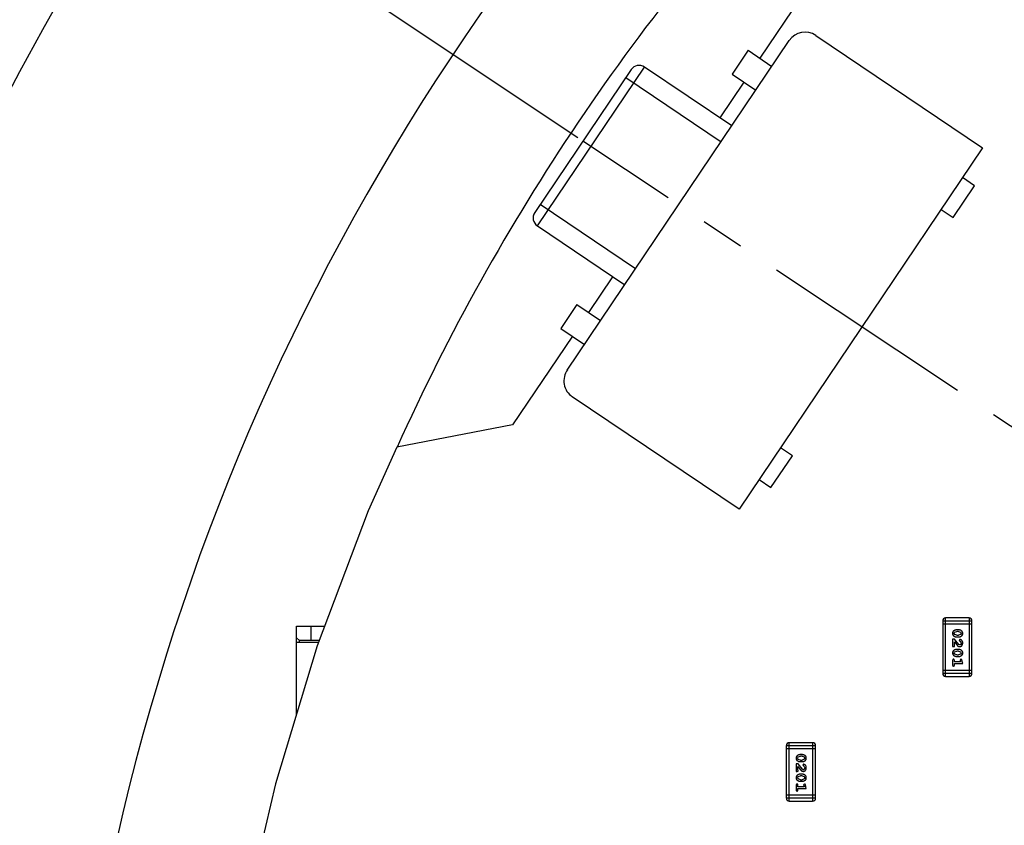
# Model space of a CAD drawing. Header units: millimetres. Extents: x -49 to 165, y -182 to -55.
# Tile 27 of 93: x 98 to 108, y -121 to -113. Entities that reach past the tile are written whole.
import ezdxf

# ---------------------------------------------------------------- set-up
doc = ezdxf.new("R2010")
doc.units = ezdxf.units.MM
doc.header["$LTSCALE"] = 1.21
doc.header["$MEASUREMENT"] = 0
doc.header["$PDMODE"] = 3
doc.header["$PDSIZE"] = 0.3125
doc.linetypes.add('CENTER', pattern=[0.6, 0.375, -0.075, 0.075, -0.075])
doc.layers.get('0').update_dxf_attribs({"linetype": 'CONTINUOUS'})
doc.layers.get('DEFPOINTS').update_dxf_attribs({"linetype": 'CONTINUOUS'})
doc.layers.add('Dim', color=3, linetype='CONTINUOUS', lineweight=25)
doc.styles.get("Standard").update_dxf_attribs({"font": 'txt', "width": 0.8})
doc.dimstyles.get("Standard").update_dxf_attribs({"dimtxt": 0.15625, "dimasz": 0.1875, "dimexe": 0.125, "dimexo": 0.0625, "dimgap": 0.09, "dimtad": 0, "dimtih": 1, "dimtoh": 1, "dimzin": 4, "dimdsep": 46, "dimtxsty": 'Standard', "dimblk": '_FILLED', "dimblk1": '_FILLED', "dimblk2": '_FILLED', "dimcen": 0.09, "dimazin": 1, "dimtp": 0.01, "dimtm": 0.01, "dimtfac": 1, "dimtofl": 0, "dimtmove": 0, "dimatfit": 3, "dimldrblk": '_FILLED', "dimfxl": 1, "dimtolj": 1, "dimtzin": 4, "dimarcsym": 0})

# ---------------------------------------------------------------- blocks, each defined once
blk = doc.blocks.new('_FILLED')
at = {"color": 0, "linetype": 'ByBlock'}
blk.add_solid([(0, 0), (-1, 0.1667), (-1, -0.1667)], dxfattribs=at)
blk = doc.blocks.new('*D70')
at = {"layer": 'DEFPOINTS', "color": 0}
for p in [(123.008, -106.074), (91.696, -126.574), (95.709, -126.574)]:
    blk.add_point(p, dxfattribs=at)
at = {"layer": 'Dim', "color": 0, "lineweight": -2}
for p, q in [((122.946, -106.074), (91.571, -106.074)), ((91.696, -107.574), (91.696, -114.034)), ((91.696, -125.074), (91.696, -118.614)), ((95.647, -126.574), (91.571, -126.574))]:
    blk.add_line(p, q, dxfattribs=at)
at = {"layer": 'Dim', "color": 0, "lineweight": -2, "xscale": 1.5, "yscale": 1.5, "zscale": 1.5}
for p, rotation in [((91.696, -106.074), 90), ((91.696, -126.574), 270)]:
    blk.add_blockref('_FILLED', p, dxfattribs=dict(at, rotation=rotation))
at = {"layer": 'Dim', "color": 0, "insert": (91.696, -116.324), "char_height": 1.5, "attachment_point": 5, "rotation": 90, "line_spacing_factor": 1.5}
blk.add_mtext('\\A1;20.50', dxfattribs=at)
blk = doc.blocks.new('*D79')
at = {"layer": 'DEFPOINTS', "color": 0}
for p in [(103.988, -113.91), (95.946, -118.389), (95.709, -126.574), (123.008, -126.574), (150.698, -126.574)]:
    blk.add_point(p, dxfattribs=at)
at = {"layer": 'Dim', "color": 0, "lineweight": -2}
for p, q in [((103.936, -113.875), (99.37, -110.835)), ((95.647, -126.574), (94.61, -126.574))]:
    blk.add_line(p, q, dxfattribs=at)
for start, end in [(149.3821, 160.1502), (166.1919, 176.9599)]:
    blk.add_arc((123.008, -126.574), 28.273, start, end, dxfattribs=at)
at = {"layer": 'Dim', "color": 0, "lineweight": -2, "xscale": 1.5, "yscale": 1.5, "zscale": 1.5}
for p, rotation in [((99.474, -110.904), 57.86208909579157), ((94.735, -126.574), 268.4799565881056)]:
    blk.add_blockref('_FILLED', p, dxfattribs=dict(at, rotation=rotation))
at = {"layer": 'Dim', "color": 0, "insert": (95.946, -118.389), "char_height": 1.5, "attachment_point": 5, "rotation": 73.171}
blk.add_mtext('\\A1;34%%d', dxfattribs=at)
blk = doc.blocks.new('*D87')
at = {"layer": 'DEFPOINTS', "color": 0}
for p in [(123.005, -103.562), (83.971, -149.587), (123.005, -149.587)]:
    blk.add_point(p, dxfattribs=at)
at = {"layer": 'Dim', "color": 0, "lineweight": -2}
for p, q in [((122.942, -103.562), (83.846, -103.562)), ((83.971, -105.062), (83.971, -124.184)), ((83.971, -148.087), (83.971, -128.964)), ((122.942, -149.587), (83.846, -149.587))]:
    blk.add_line(p, q, dxfattribs=at)
at = {"layer": 'Dim', "color": 0, "lineweight": -2, "xscale": 1.5, "yscale": 1.5, "zscale": 1.5}
for p, rotation in [((83.971, -103.562), 90), ((83.971, -149.587), 270)]:
    blk.add_blockref('_FILLED', p, dxfattribs=dict(at, rotation=rotation))
at = {"layer": 'Dim', "color": 0, "insert": (83.971, -126.574), "char_height": 1.5, "attachment_point": 5, "rotation": 90, "line_spacing_factor": 1.5}
blk.add_mtext('\\A1;%%C46.0', dxfattribs=at)

msp = doc.modelspace()

# ---------------------------------------------------------------- linework, layer by layer
at = {"color": 7, "linetype": 'Continuous'}
for p, q in [((106.61, -111.898), (105.836, -113.046)), ((105.668, -113.294), (105.417, -113.667)), ((104.298, -115.326), (104.047, -115.699)), ((103.879, -115.947), (103.255, -116.872)), ((103.255, -116.872), (102.045, -117.107)), ((102.045, -117.107), (101.745, -117.769)), ((101.745, -117.769), (101.215, -119.179)), ((101.215, -119.179), (100.778, -120.62)), ((100.778, -120.62), (100.436, -122.086))]:
    msp.add_line(p, q, dxfattribs=at)
at = {"color": 6, "linetype": 'Continuous'}
for p, q in [((103.824, -116.302), (106.144, -112.861)), ((106.422, -112.807), (108.163, -113.981)), ((105.714, -112.963), (105.546, -113.212)), ((105.714, -112.963), (105.962, -113.131)), ((104.492, -113.165), (103.486, -114.657)), ((103.513, -114.796), (104.631, -113.138)), ((105.543, -113.753), (104.631, -113.138)), ((105.546, -113.212), (105.795, -113.38)), ((104.436, -113.248), (105.431, -113.919)), ((108.163, -113.981), (105.619, -117.754)), ((108.077, -114.376), (107.953, -114.292)), ((107.854, -114.708), (108.077, -114.376)), ((104.537, -115.245), (103.542, -114.574)), ((107.729, -114.624), (107.854, -114.708)), ((103.513, -114.796), (104.425, -115.411)), ((103.924, -115.616), (103.757, -115.865)), ((103.924, -115.616), (104.173, -115.784)), ((103.757, -115.865), (104.006, -116.033)), ((105.619, -117.754), (103.878, -116.58)), ((106.177, -117.195), (106.052, -117.111)), ((105.953, -117.527), (106.177, -117.195)), ((105.829, -117.443), (105.953, -117.527)), ((107.747, -118.919), (107.747, -119.467)), ((107.747, -118.919), (108.051, -118.919)), ((107.747, -118.949), (108.051, -118.949)), ((107.777, -119.498), (107.777, -118.888)), ((108.021, -118.888), (107.777, -118.888)), ((108.021, -118.888), (108.021, -119.498)), ((108.051, -119.467), (108.051, -118.919)), ((100.998, -119.894), (100.998, -118.974)), ((100.998, -118.974), (101.292, -118.974)), ((101.148, -118.974), (101.148, -119.124)), ((107.866, -119.049), (107.871, -119.037)), ((107.872, -119.062), (107.866, -119.049)), ((107.871, -119.037), (107.894, -119.029)), ((107.894, -119.069), (107.872, -119.062)), ((107.911, -119.012), (107.893, -119.012)), ((107.911, -119.029), (107.894, -119.029)), ((107.894, -119.069), (107.911, -119.069)), ((107.911, -119.029), (107.933, -119.037)), ((107.933, -119.061), (107.911, -119.069)), ((107.933, -119.037), (107.938, -119.049)), ((107.938, -119.049), (107.933, -119.061)), ((101.028, -119.124), (100.998, -119.094)), ((101.228, -119.144), (100.998, -119.144)), ((101.028, -119.144), (101.028, -119.124)), ((101.235, -119.124), (101.028, -119.124)), ((107.85, -119.11), (107.85, -119.187)), ((107.869, -119.11), (107.85, -119.11)), ((107.868, -119.173), (107.868, -119.136)), ((107.868, -119.136), (107.895, -119.17)), ((107.871, -119.178), (107.868, -119.173)), ((107.914, -119.165), (107.869, -119.11)), ((107.893, -119.086), (107.911, -119.086)), ((107.924, -119.169), (107.914, -119.165)), ((107.926, -119.113), (107.918, -119.122)), ((107.918, -119.122), (107.924, -119.13)), ((107.924, -119.13), (107.933, -119.135)), ((107.933, -119.135), (107.938, -119.15)), ((107.85, -119.187), (107.858, -119.187)), ((107.866, -119.254), (107.871, -119.242)), ((107.872, -119.266), (107.866, -119.254)), ((107.871, -119.242), (107.894, -119.234)), ((107.894, -119.273), (107.872, -119.266)), ((107.911, -119.217), (107.893, -119.217)), ((107.911, -119.234), (107.894, -119.234)), ((107.894, -119.273), (107.911, -119.273)), ((107.911, -119.234), (107.933, -119.241)), ((107.933, -119.266), (107.911, -119.273)), ((107.933, -119.241), (107.938, -119.254)), ((107.938, -119.254), (107.933, -119.266)), ((107.85, -119.33), (107.85, -119.382)), ((107.868, -119.347), (107.868, -119.33)), ((107.933, -119.347), (107.868, -119.347)), ((107.868, -119.382), (107.868, -119.365)), ((107.868, -119.365), (107.956, -119.365)), ((107.893, -119.291), (107.911, -119.291)), ((107.937, -119.319), (107.927, -119.327)), ((107.927, -119.327), (107.928, -119.332)), ((107.928, -119.332), (107.933, -119.347)), ((107.956, -119.365), (107.946, -119.328)), ((108.051, -119.437), (107.747, -119.437)), ((108.051, -119.467), (107.747, -119.467)), ((107.777, -119.498), (108.021, -119.498)), ((106.144, -120.8), (106.144, -120.19)), ((106.388, -120.19), (106.144, -120.19)), ((106.388, -120.19), (106.388, -120.8)), ((106.113, -120.221), (106.113, -120.77)), ((106.113, -120.221), (106.418, -120.221)), ((106.113, -120.251), (106.418, -120.251)), ((106.418, -120.77), (106.418, -120.221)), ((106.217, -120.412), (106.217, -120.489)), ((106.236, -120.412), (106.217, -120.412)), ((106.233, -120.351), (106.238, -120.339)), ((106.238, -120.364), (106.233, -120.351)), ((106.281, -120.467), (106.236, -120.412)), ((106.238, -120.339), (106.26, -120.332)), ((106.26, -120.371), (106.238, -120.364)), ((106.278, -120.314), (106.26, -120.314)), ((106.277, -120.332), (106.26, -120.332)), ((106.26, -120.371), (106.277, -120.371)), ((106.26, -120.388), (106.278, -120.388)), ((106.277, -120.332), (106.299, -120.339)), ((106.3, -120.363), (106.277, -120.371)), ((106.299, -120.339), (106.305, -120.351)), ((106.305, -120.351), (106.3, -120.363)), ((106.217, -120.489), (106.225, -120.489)), ((106.234, -120.475), (106.234, -120.439)), ((106.234, -120.439), (106.261, -120.472)), ((106.237, -120.48), (106.234, -120.475)), ((106.29, -120.472), (106.281, -120.467)), ((106.293, -120.415), (106.285, -120.424)), ((106.285, -120.424), (106.291, -120.432)), ((106.291, -120.432), (106.3, -120.437)), ((106.3, -120.437), (106.305, -120.452)), ((106.233, -120.556), (106.238, -120.544)), ((106.238, -120.568), (106.233, -120.556)), ((106.238, -120.544), (106.26, -120.536)), ((106.26, -120.576), (106.238, -120.568)), ((106.278, -120.519), (106.26, -120.519)), ((106.277, -120.536), (106.26, -120.536)), ((106.26, -120.576), (106.277, -120.576)), ((106.26, -120.593), (106.278, -120.593)), ((106.277, -120.536), (106.299, -120.543)), ((106.3, -120.568), (106.277, -120.576)), ((106.299, -120.543), (106.305, -120.556)), ((106.305, -120.556), (106.3, -120.568)), ((106.217, -120.632), (106.217, -120.684)), ((106.234, -120.649), (106.234, -120.632)), ((106.299, -120.649), (106.234, -120.649)), ((106.234, -120.684), (106.234, -120.667)), ((106.234, -120.667), (106.322, -120.667)), ((106.303, -120.621), (106.294, -120.629)), ((106.294, -120.629), (106.295, -120.634)), ((106.295, -120.634), (106.299, -120.649)), ((106.322, -120.667), (106.312, -120.63)), ((106.418, -120.739), (106.113, -120.739)), ((106.418, -120.77), (106.113, -120.77)), ((106.144, -120.8), (106.388, -120.8))]:
    msp.add_line(p, q, dxfattribs=at)
at = {"color": 4, "linetype": 'CENTER', "ltscale": 5}
msp.add_line((123.008, -126.574), (103.988, -113.91), dxfattribs=at)
at = {"color": 7, "linetype": 'Continuous'}
for radius, start, end in [(24.48, 100.9793, 79.0159), (23, 136.3198, 155.688)]:
    msp.add_arc((123.008, -126.574), radius, start, end, dxfattribs=at)
at = {"color": 6, "linetype": 'Continuous'}
for centre, radius, start, end in [((106.31, -112.973), 0.2, 56.0073, 146.0073), ((104.575, -113.221), 0.1, 56.0073, 146.0073), ((103.569, -114.713), 0.1, 146.0073, 236.0073), ((103.99, -116.414), 0.2, 144.0011, 236.0073), ((107.777, -118.919), 0.0305, 90.0045, 180.0045), ((108.021, -118.919), 0.0305, 0.0045, 90.0045), ((107.777, -119.467), 0.0305, 180.0045, 270.0045), ((108.021, -119.467), 0.0305, 270.0045, 0.0045), ((106.144, -120.221), 0.0305, 90.0045, 180.0045), ((106.388, -120.221), 0.0305, 0.0045, 90.0045), ((106.144, -120.77), 0.0305, 180.0045, 270.0045), ((106.388, -120.77), 0.0305, 270.0045, 0.0045)]:
    msp.add_arc(centre, radius, start, end, dxfattribs=at)
for points, knots in [([(107.893, -119.012), (107.892, -119.012), (107.89, -119.012), (107.887, -119.013), (107.884, -119.013), (107.881, -119.014), (107.878, -119.015), (107.875, -119.016), (107.872, -119.017), (107.869, -119.018), (107.866, -119.02), (107.864, -119.022), (107.861, -119.023), (107.859, -119.025), (107.857, -119.027), (107.856, -119.028), (107.854, -119.03), (107.853, -119.032), (107.851, -119.036), (107.85, -119.04), (107.849, -119.044), (107.849, -119.048), (107.849, -119.049)], [0, 0, 0, 0, 0.049886, 0.09882, 0.148132, 0.19689, 0.246038, 0.295176, 0.345305, 0.395692, 0.445312, 0.491875, 0.535813, 0.577009, 0.616081, 0.652689, 0.687585, 0.720206, 0.785062, 0.85223, 0.923759, 1, 1, 1, 1]), ([(107.849, -119.049), (107.849, -119.051), (107.849, -119.053), (107.85, -119.058), (107.851, -119.061), (107.852, -119.065), (107.854, -119.068), (107.857, -119.071), (107.86, -119.074), (107.863, -119.077), (107.867, -119.079), (107.87, -119.081), (107.874, -119.082), (107.878, -119.084), (107.882, -119.085), (107.886, -119.086), (107.889, -119.086), (107.892, -119.086), (107.893, -119.086)], [0, 0, 0, 0, 0.067217, 0.131051, 0.19272, 0.252824, 0.312745, 0.373449, 0.436041, 0.501494, 0.567761, 0.632087, 0.695096, 0.757109, 0.817993, 0.878657, 0.939311, 1, 1, 1, 1]), ([(107.956, -119.049), (107.956, -119.048), (107.956, -119.045), (107.955, -119.041), (107.954, -119.037), (107.952, -119.033), (107.95, -119.03), (107.948, -119.027), (107.945, -119.024), (107.941, -119.022), (107.938, -119.019), (107.934, -119.017), (107.93, -119.016), (107.926, -119.015), (107.923, -119.013), (107.919, -119.013), (107.915, -119.012), (107.912, -119.012), (107.911, -119.012)], [0, 0, 0, 0, 0.06692, 0.130834, 0.19258, 0.252759, 0.312631, 0.373411, 0.436359, 0.501894, 0.568244, 0.632472, 0.69556, 0.757163, 0.818592, 0.878885, 0.939235, 1, 1, 1, 1]), ([(107.911, -119.086), (107.912, -119.086), (107.914, -119.086), (107.917, -119.086), (107.921, -119.085), (107.924, -119.085), (107.927, -119.084), (107.93, -119.083), (107.933, -119.081), (107.936, -119.08), (107.938, -119.078), (107.941, -119.076), (107.943, -119.075), (107.945, -119.073), (107.947, -119.071), (107.949, -119.07), (107.95, -119.068), (107.952, -119.066), (107.953, -119.062), (107.955, -119.058), (107.956, -119.054), (107.956, -119.051), (107.956, -119.049)], [0, 0, 0, 0, 0.049855, 0.099516, 0.148482, 0.19758, 0.246804, 0.296268, 0.346517, 0.397047, 0.446826, 0.49336, 0.537801, 0.579207, 0.617974, 0.654833, 0.689171, 0.722088, 0.786392, 0.853518, 0.924186, 1, 1, 1, 1]), ([(107.858, -119.187), (107.859, -119.187), (107.861, -119.187), (107.864, -119.186), (107.866, -119.186), (107.868, -119.185), (107.869, -119.183), (107.87, -119.182), (107.871, -119.18), (107.871, -119.179), (107.871, -119.178)], [0, 0, 0, 0, 0.1844, 0.34094, 0.473574, 0.586824, 0.690029, 0.789175, 0.890445, 1, 1, 1, 1]), ([(107.895, -119.17), (107.895, -119.171), (107.897, -119.173), (107.899, -119.175), (107.901, -119.177), (107.903, -119.179), (107.905, -119.181), (107.907, -119.182), (107.908, -119.183), (107.911, -119.184), (107.913, -119.185), (107.916, -119.186), (107.92, -119.187), (107.922, -119.187), (107.923, -119.187)], [0, 0, 0, 0, 0.103002, 0.197728, 0.285279, 0.365235, 0.437224, 0.502446, 0.560545, 0.611446, 0.707576, 0.80349, 0.900532, 1, 1, 1, 1]), ([(107.923, -119.187), (107.924, -119.187), (107.926, -119.187), (107.929, -119.186), (107.933, -119.185), (107.936, -119.184), (107.938, -119.183), (107.941, -119.181), (107.944, -119.179), (107.946, -119.177), (107.948, -119.174), (107.95, -119.171), (107.952, -119.168), (107.953, -119.165), (107.954, -119.161), (107.955, -119.158), (107.956, -119.154), (107.956, -119.151), (107.956, -119.15)], [0, 0, 0, 0, 0.060981, 0.120256, 0.178148, 0.236115, 0.293993, 0.352864, 0.413358, 0.476056, 0.539296, 0.602396, 0.665116, 0.728325, 0.792919, 0.859317, 0.928302, 1, 1, 1, 1]), ([(107.938, -119.15), (107.938, -119.151), (107.938, -119.154), (107.937, -119.158), (107.936, -119.161), (107.934, -119.164), (107.932, -119.166), (107.929, -119.168), (107.927, -119.169), (107.925, -119.169), (107.924, -119.169)], [0, 0, 0, 0, 0.156344, 0.299348, 0.4327, 0.561, 0.682299, 0.791883, 0.89611, 1, 1, 1, 1]), ([(107.956, -119.15), (107.956, -119.148), (107.956, -119.145), (107.955, -119.14), (107.953, -119.135), (107.951, -119.131), (107.949, -119.127), (107.946, -119.123), (107.943, -119.12), (107.939, -119.117), (107.936, -119.115), (107.932, -119.114), (107.929, -119.113), (107.927, -119.113), (107.926, -119.113)], [0, 0, 0, 0, 0.098286, 0.193983, 0.289056, 0.384352, 0.477435, 0.566197, 0.652355, 0.737986, 0.818188, 0.887401, 0.94802, 1, 1, 1, 1]), ([(107.893, -119.217), (107.892, -119.217), (107.89, -119.217), (107.887, -119.217), (107.884, -119.218), (107.881, -119.218), (107.878, -119.219), (107.875, -119.22), (107.872, -119.221), (107.869, -119.223), (107.866, -119.225), (107.864, -119.226), (107.861, -119.228), (107.859, -119.229), (107.857, -119.231), (107.856, -119.233), (107.854, -119.235), (107.853, -119.237), (107.851, -119.24), (107.85, -119.244), (107.849, -119.249), (107.849, -119.252), (107.849, -119.254)], [0, 0, 0, 0, 0.049886, 0.09882, 0.148132, 0.19689, 0.246038, 0.295176, 0.345305, 0.395692, 0.445312, 0.491875, 0.535813, 0.577009, 0.616081, 0.652689, 0.687585, 0.720206, 0.785062, 0.85223, 0.923759, 1, 1, 1, 1]), ([(107.849, -119.254), (107.849, -119.255), (107.849, -119.258), (107.85, -119.262), (107.851, -119.266), (107.852, -119.269), (107.854, -119.273), (107.857, -119.276), (107.86, -119.279), (107.863, -119.281), (107.867, -119.283), (107.87, -119.285), (107.874, -119.287), (107.878, -119.288), (107.882, -119.289), (107.886, -119.29), (107.889, -119.291), (107.892, -119.291), (107.893, -119.291)], [0, 0, 0, 0, 0.067217, 0.131051, 0.19272, 0.252824, 0.312745, 0.373449, 0.436041, 0.501494, 0.567761, 0.632087, 0.695096, 0.757109, 0.817993, 0.878657, 0.939311, 1, 1, 1, 1]), ([(107.956, -119.253), (107.956, -119.252), (107.956, -119.249), (107.955, -119.245), (107.954, -119.241), (107.952, -119.238), (107.95, -119.234), (107.948, -119.231), (107.945, -119.229), (107.941, -119.226), (107.938, -119.224), (107.934, -119.222), (107.93, -119.22), (107.926, -119.219), (107.923, -119.218), (107.919, -119.217), (107.915, -119.217), (107.912, -119.217), (107.911, -119.217)], [0, 0, 0, 0, 0.06692, 0.130834, 0.19258, 0.252759, 0.312631, 0.373411, 0.436359, 0.501894, 0.568244, 0.632472, 0.69556, 0.757163, 0.818592, 0.878885, 0.939235, 1, 1, 1, 1]), ([(107.911, -119.291), (107.912, -119.291), (107.914, -119.291), (107.917, -119.29), (107.921, -119.29), (107.924, -119.289), (107.927, -119.288), (107.93, -119.287), (107.933, -119.286), (107.936, -119.284), (107.938, -119.283), (107.941, -119.281), (107.943, -119.279), (107.945, -119.278), (107.947, -119.276), (107.949, -119.274), (107.95, -119.273), (107.952, -119.27), (107.953, -119.267), (107.955, -119.263), (107.956, -119.258), (107.956, -119.255), (107.956, -119.253)], [0, 0, 0, 0, 0.049855, 0.099516, 0.148482, 0.19758, 0.246804, 0.296268, 0.346517, 0.397047, 0.446826, 0.49336, 0.537801, 0.579207, 0.617974, 0.654833, 0.689171, 0.722088, 0.786392, 0.853518, 0.924186, 1, 1, 1, 1]), ([(107.859, -119.319), (107.858, -119.319), (107.857, -119.319), (107.855, -119.32), (107.854, -119.32), (107.853, -119.322), (107.852, -119.323), (107.851, -119.325), (107.85, -119.327), (107.85, -119.329), (107.85, -119.33)], [0, 0, 0, 0, 0.115051, 0.223278, 0.329269, 0.437893, 0.554681, 0.682591, 0.83103, 1, 1, 1, 1]), ([(107.85, -119.382), (107.85, -119.383), (107.85, -119.384), (107.851, -119.387), (107.852, -119.389), (107.853, -119.39), (107.854, -119.391), (107.855, -119.392), (107.857, -119.393), (107.858, -119.393), (107.859, -119.393)], [0, 0, 0, 0, 0.169012, 0.317488, 0.445429, 0.560977, 0.67065, 0.776666, 0.88492, 1, 1, 1, 1]), ([(107.868, -119.33), (107.868, -119.329), (107.868, -119.327), (107.867, -119.325), (107.866, -119.323), (107.865, -119.322), (107.864, -119.32), (107.862, -119.32), (107.861, -119.319), (107.86, -119.319), (107.859, -119.319)], [0, 0, 0, 0, 0.169102, 0.317658, 0.446239, 0.563118, 0.671828, 0.776546, 0.884858, 1, 1, 1, 1]), ([(107.859, -119.393), (107.86, -119.393), (107.861, -119.393), (107.862, -119.392), (107.864, -119.391), (107.865, -119.39), (107.866, -119.389), (107.867, -119.387), (107.868, -119.384), (107.868, -119.383), (107.868, -119.382)], [0, 0, 0, 0, 0.11517, 0.223509, 0.328254, 0.438012, 0.553651, 0.682263, 0.830856, 1, 1, 1, 1]), ([(107.946, -119.328), (107.946, -119.327), (107.945, -119.326), (107.944, -119.323), (107.943, -119.322), (107.942, -119.321), (107.941, -119.32), (107.94, -119.319), (107.938, -119.319), (107.937, -119.319), (107.937, -119.319)], [0, 0, 0, 0, 0.187321, 0.344927, 0.475328, 0.579604, 0.674244, 0.773631, 0.882025, 1, 1, 1, 1]), ([(106.26, -120.314), (106.259, -120.314), (106.257, -120.314), (106.254, -120.315), (106.25, -120.315), (106.247, -120.316), (106.244, -120.317), (106.241, -120.318), (106.238, -120.319), (106.235, -120.321), (106.233, -120.322), (106.23, -120.324), (106.228, -120.326), (106.226, -120.327), (106.224, -120.329), (106.222, -120.331), (106.221, -120.332), (106.219, -120.335), (106.218, -120.338), (106.216, -120.342), (106.215, -120.347), (106.215, -120.35), (106.215, -120.351)], [0, 0, 0, 0, 0.049886, 0.09882, 0.148132, 0.19689, 0.246038, 0.295176, 0.345305, 0.395692, 0.445312, 0.491875, 0.535813, 0.577009, 0.616081, 0.652689, 0.687585, 0.720206, 0.785062, 0.85223, 0.923759, 1, 1, 1, 1]), ([(106.215, -120.351), (106.215, -120.353), (106.215, -120.356), (106.216, -120.36), (106.217, -120.364), (106.219, -120.367), (106.221, -120.371), (106.223, -120.374), (106.226, -120.376), (106.23, -120.379), (106.233, -120.381), (106.237, -120.383), (106.241, -120.385), (106.244, -120.386), (106.248, -120.387), (106.252, -120.388), (106.256, -120.388), (106.259, -120.388), (106.26, -120.388)], [0, 0, 0, 0, 0.067217, 0.131051, 0.19272, 0.252824, 0.312745, 0.373449, 0.436041, 0.501494, 0.567761, 0.632087, 0.695096, 0.757109, 0.817993, 0.878657, 0.939311, 1, 1, 1, 1]), ([(106.322, -120.351), (106.322, -120.35), (106.322, -120.347), (106.321, -120.343), (106.32, -120.339), (106.319, -120.335), (106.317, -120.332), (106.314, -120.329), (106.311, -120.326), (106.308, -120.324), (106.304, -120.322), (106.301, -120.32), (106.297, -120.318), (106.293, -120.317), (106.289, -120.316), (106.285, -120.315), (106.282, -120.314), (106.279, -120.314), (106.278, -120.314)], [0, 0, 0, 0, 0.06692, 0.130834, 0.19258, 0.252759, 0.312631, 0.373411, 0.436359, 0.501894, 0.568244, 0.632472, 0.69556, 0.757163, 0.818592, 0.878885, 0.939235, 1, 1, 1, 1]), ([(106.278, -120.388), (106.279, -120.388), (106.281, -120.388), (106.284, -120.388), (106.287, -120.387), (106.29, -120.387), (106.293, -120.386), (106.296, -120.385), (106.299, -120.383), (106.302, -120.382), (106.305, -120.38), (106.308, -120.379), (106.31, -120.377), (106.312, -120.375), (106.314, -120.374), (106.315, -120.372), (106.317, -120.37), (106.318, -120.368), (106.32, -120.365), (106.321, -120.361), (106.322, -120.356), (106.322, -120.353), (106.322, -120.351)], [0, 0, 0, 0, 0.049855, 0.099516, 0.148482, 0.19758, 0.246804, 0.296268, 0.346517, 0.397047, 0.446826, 0.49336, 0.537801, 0.579207, 0.617974, 0.654833, 0.689171, 0.722088, 0.786392, 0.853518, 0.924186, 1, 1, 1, 1]), ([(106.225, -120.489), (106.226, -120.489), (106.228, -120.489), (106.231, -120.488), (106.233, -120.488), (106.235, -120.487), (106.236, -120.485), (106.237, -120.484), (106.237, -120.482), (106.237, -120.481), (106.237, -120.48)], [0, 0, 0, 0, 0.1844, 0.34094, 0.473574, 0.586824, 0.690029, 0.789175, 0.890445, 1, 1, 1, 1]), ([(106.261, -120.472), (106.262, -120.473), (106.264, -120.475), (106.266, -120.477), (106.268, -120.479), (106.27, -120.481), (106.272, -120.483), (106.273, -120.484), (106.275, -120.485), (106.277, -120.486), (106.28, -120.487), (106.283, -120.488), (106.286, -120.489), (106.288, -120.489), (106.29, -120.489)], [0, 0, 0, 0, 0.103002, 0.197728, 0.285279, 0.365235, 0.437224, 0.502446, 0.560545, 0.611446, 0.707576, 0.80349, 0.900532, 1, 1, 1, 1]), ([(106.305, -120.452), (106.305, -120.454), (106.305, -120.456), (106.304, -120.46), (106.303, -120.463), (106.301, -120.466), (106.298, -120.469), (106.296, -120.47), (106.293, -120.471), (106.291, -120.472), (106.29, -120.472)], [0, 0, 0, 0, 0.156344, 0.299348, 0.4327, 0.561, 0.682299, 0.791883, 0.89611, 1, 1, 1, 1]), ([(106.29, -120.489), (106.291, -120.489), (106.293, -120.489), (106.296, -120.488), (106.299, -120.488), (106.302, -120.486), (106.305, -120.485), (106.308, -120.483), (106.31, -120.481), (106.313, -120.479), (106.315, -120.476), (106.317, -120.473), (106.319, -120.47), (106.32, -120.467), (106.321, -120.464), (106.322, -120.46), (106.322, -120.456), (106.322, -120.454), (106.322, -120.452)], [0, 0, 0, 0, 0.060981, 0.120256, 0.178148, 0.236115, 0.293993, 0.352864, 0.413358, 0.476056, 0.539296, 0.602396, 0.665116, 0.728325, 0.792919, 0.859317, 0.928302, 1, 1, 1, 1]), ([(106.322, -120.452), (106.322, -120.451), (106.322, -120.447), (106.321, -120.442), (106.32, -120.438), (106.318, -120.433), (106.315, -120.429), (106.313, -120.425), (106.309, -120.422), (106.306, -120.42), (106.302, -120.418), (106.299, -120.416), (106.296, -120.415), (106.294, -120.415), (106.293, -120.415)], [0, 0, 0, 0, 0.098286, 0.193983, 0.289056, 0.384352, 0.477435, 0.566197, 0.652355, 0.737986, 0.818188, 0.887401, 0.94802, 1, 1, 1, 1]), ([(106.26, -120.519), (106.259, -120.519), (106.257, -120.519), (106.254, -120.519), (106.25, -120.52), (106.247, -120.52), (106.244, -120.521), (106.241, -120.522), (106.238, -120.524), (106.235, -120.525), (106.233, -120.527), (106.23, -120.528), (106.228, -120.53), (106.226, -120.532), (106.224, -120.533), (106.222, -120.535), (106.221, -120.537), (106.219, -120.539), (106.218, -120.542), (106.216, -120.547), (106.215, -120.551), (106.215, -120.554), (106.215, -120.556)], [0, 0, 0, 0, 0.049886, 0.09882, 0.148132, 0.19689, 0.246038, 0.295176, 0.345305, 0.395692, 0.445312, 0.491875, 0.535813, 0.577009, 0.616081, 0.652689, 0.687585, 0.720206, 0.785062, 0.85223, 0.923759, 1, 1, 1, 1]), ([(106.215, -120.556), (106.215, -120.557), (106.215, -120.56), (106.216, -120.564), (106.217, -120.568), (106.219, -120.572), (106.221, -120.575), (106.223, -120.578), (106.226, -120.581), (106.23, -120.583), (106.233, -120.586), (106.237, -120.587), (106.241, -120.589), (106.245, -120.59), (106.248, -120.592), (106.252, -120.592), (106.256, -120.593), (106.259, -120.593), (106.26, -120.593)], [0, 0, 0, 0, 0.067217, 0.131051, 0.19272, 0.252824, 0.312745, 0.373449, 0.436041, 0.501494, 0.567761, 0.632087, 0.695096, 0.757109, 0.817993, 0.878657, 0.939311, 1, 1, 1, 1]), ([(106.322, -120.556), (106.322, -120.554), (106.322, -120.551), (106.321, -120.547), (106.32, -120.544), (106.319, -120.54), (106.317, -120.537), (106.314, -120.534), (106.311, -120.531), (106.308, -120.528), (106.304, -120.526), (106.301, -120.524), (106.297, -120.523), (106.293, -120.521), (106.289, -120.52), (106.285, -120.519), (106.282, -120.519), (106.279, -120.519), (106.278, -120.519)], [0, 0, 0, 0, 0.06692, 0.130834, 0.19258, 0.252759, 0.312631, 0.373411, 0.436359, 0.501894, 0.568244, 0.632472, 0.69556, 0.757163, 0.818592, 0.878885, 0.939235, 1, 1, 1, 1]), ([(106.278, -120.593), (106.279, -120.593), (106.281, -120.593), (106.284, -120.592), (106.287, -120.592), (106.29, -120.591), (106.293, -120.59), (106.296, -120.589), (106.299, -120.588), (106.302, -120.586), (106.305, -120.585), (106.308, -120.583), (106.31, -120.582), (106.312, -120.58), (106.314, -120.578), (106.315, -120.576), (106.317, -120.575), (106.318, -120.572), (106.32, -120.569), (106.321, -120.565), (106.322, -120.56), (106.322, -120.557), (106.322, -120.556)], [0, 0, 0, 0, 0.049855, 0.099516, 0.148482, 0.19758, 0.246804, 0.296268, 0.346517, 0.397047, 0.446826, 0.49336, 0.537801, 0.579207, 0.617974, 0.654833, 0.689171, 0.722088, 0.786392, 0.853518, 0.924186, 1, 1, 1, 1]), ([(106.226, -120.621), (106.225, -120.621), (106.224, -120.621), (106.222, -120.622), (106.221, -120.623), (106.219, -120.624), (106.218, -120.625), (106.217, -120.627), (106.217, -120.63), (106.217, -120.631), (106.217, -120.632)], [0, 0, 0, 0, 0.115051, 0.223278, 0.329269, 0.437893, 0.554681, 0.682591, 0.83103, 1, 1, 1, 1]), ([(106.217, -120.684), (106.217, -120.685), (106.217, -120.687), (106.217, -120.689), (106.218, -120.691), (106.219, -120.692), (106.221, -120.694), (106.222, -120.694), (106.224, -120.695), (106.225, -120.695), (106.226, -120.695)], [0, 0, 0, 0, 0.169012, 0.317488, 0.445429, 0.560977, 0.67065, 0.776666, 0.88492, 1, 1, 1, 1]), ([(106.234, -120.632), (106.234, -120.631), (106.234, -120.63), (106.234, -120.627), (106.233, -120.625), (106.232, -120.624), (106.231, -120.623), (106.229, -120.622), (106.227, -120.621), (106.226, -120.621), (106.226, -120.621)], [0, 0, 0, 0, 0.169102, 0.317658, 0.446239, 0.563118, 0.671828, 0.776546, 0.884858, 1, 1, 1, 1]), ([(106.226, -120.695), (106.226, -120.695), (106.227, -120.695), (106.229, -120.694), (106.231, -120.694), (106.232, -120.692), (106.233, -120.691), (106.234, -120.689), (106.234, -120.687), (106.234, -120.685), (106.234, -120.684)], [0, 0, 0, 0, 0.11517, 0.223509, 0.328254, 0.438012, 0.553651, 0.682263, 0.830856, 1, 1, 1, 1]), ([(106.312, -120.63), (106.312, -120.629), (106.312, -120.628), (106.311, -120.626), (106.31, -120.624), (106.309, -120.623), (106.308, -120.622), (106.306, -120.622), (106.305, -120.621), (106.304, -120.621), (106.303, -120.621)], [0, 0, 0, 0, 0.187321, 0.344927, 0.475328, 0.579604, 0.674244, 0.773631, 0.882025, 1, 1, 1, 1])]:
    msp.add_open_spline(points, degree=3, knots=knots, dxfattribs=at)

# ---------------------------------------------------------------- dimensions: what is measured, and where the dimension line sits
at = {"layer": 'Dim'}
dim = msp.add_linear_dim(base=(83.971, -149.587), p1=(123.005, -103.562), p2=(123.005, -149.587), angle=90, text='%%C<>', dimstyle='Standard', override={"dimtxt": 1.5, "dimasz": 1.5, "dimtih": 0, "dimtoh": 0, "dimdec": 1, "dimzin": 0, "dimpost": '<>', "dimcen": 0.198, "dimadec": 0, "dimazin": 0, "dimtp": 0, "dimtm": 0, "dimtdec": 4, "dimtzin": 0, "dimarcsym": 1}, dxfattribs=at)
dim.commit()
dim.dimension.update_dxf_attribs({"geometry": '*D87', "text_midpoint": (83.971, -126.574)})
dim = msp.add_linear_dim(base=(91.696, -126.574), p1=(123.008, -106.074), p2=(95.709, -126.574), angle=90, dimstyle='Standard', override={"dimtxt": 1.5, "dimasz": 1.5, "dimtih": 0, "dimtoh": 0, "dimzin": 0, "dimcen": 0.198, "dimadec": 0, "dimazin": 0, "dimtp": 0, "dimtm": 0, "dimtdec": 4, "dimtzin": 0, "dimarcsym": 1}, dxfattribs=at)
dim.commit()
dim.dimension.update_dxf_attribs({"geometry": '*D70', "text_midpoint": (91.696, -116.324)})
dim = msp.add_angular_dim_2l(base=(95.946, -118.389), line1=((123.008, -126.574), (103.988, -113.91)), line2=((95.709, -126.574), (150.698, -126.574)), dimstyle='Standard', override={"dimtxt": 1.5, "dimasz": 1.5, "dimtih": 0, "dimtoh": 0, "dimzin": 0, "dimcen": 0.198, "dimadec": 0, "dimazin": 0, "dimtp": 0, "dimtm": 0, "dimtdec": 4, "dimtzin": 0, "dimarcsym": 1}, dxfattribs=at)
dim.commit()
dim.dimension.update_dxf_attribs({"geometry": '*D79', "text_midpoint": (95.946, -118.389)})

doc.saveas('drawing.dxf')
